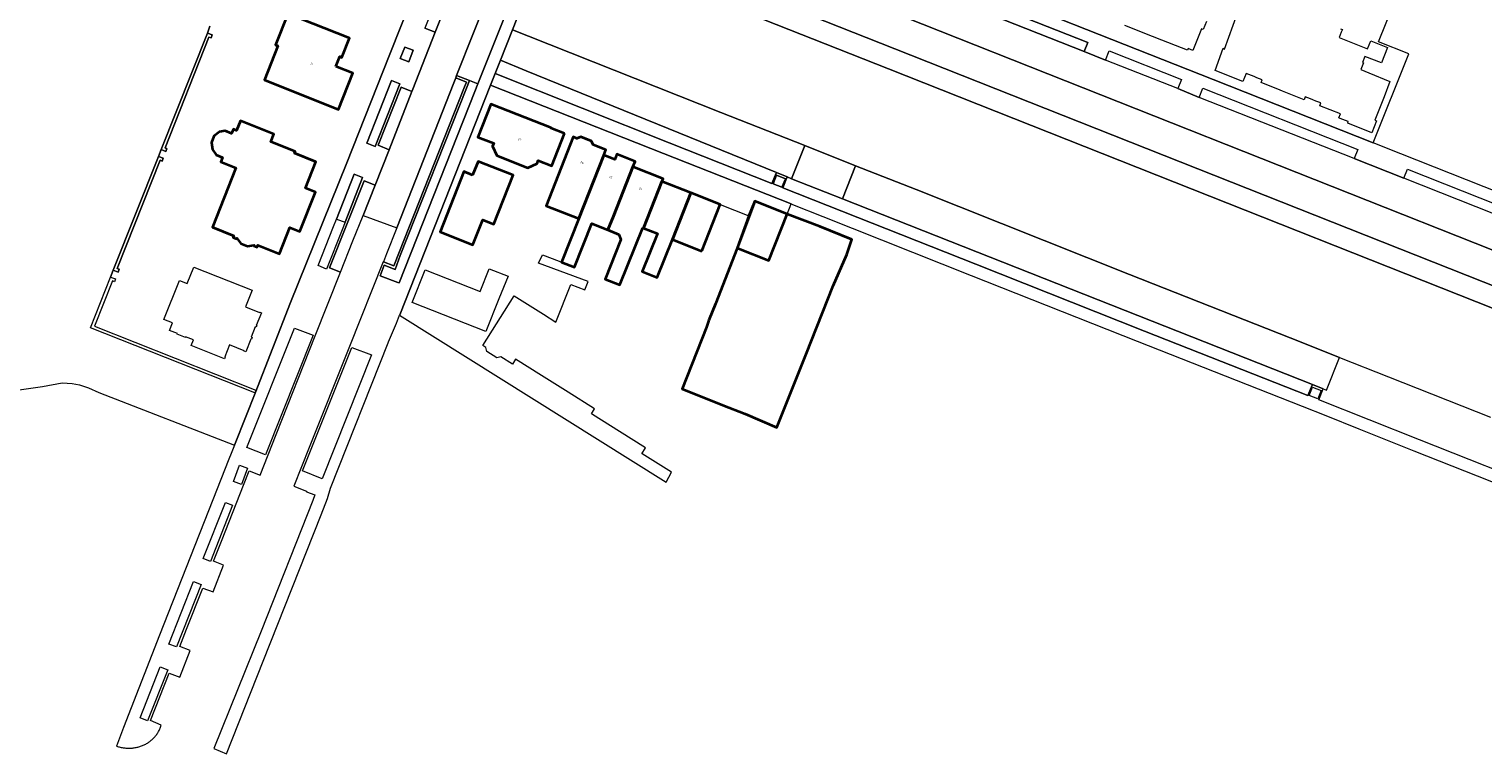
# Model space of a CAD drawing. Header units: metres. Extents: x 131489 to 134032, y 502353 to 503606.
# Tile 75 of 90: x 133379 to 133626, y 502698 to 502821. Entities that reach past the tile are written whole.
import ezdxf
from ezdxf.enums import TextEntityAlignment as Align

# ---------------------------------------------------------------- set-up
doc = ezdxf.new("R2010")
doc.units = ezdxf.units.M
for name, color, linetype, lineweight in [('B-WE-IE-TERREINAFSCHEIDING_KUNSTMATIG_MUUR-GV', 90, 'Continuous', 18), ('B-WE-OG-BEBOUWING-GV', 7, 'Continuous', 35), ('B-WE-OG-BEBOUWING-T18', 1, 'Continuous', 18), ('B-WE-OG-TERREIN_CULTUURSCHEIDING-GV', 7, 'Continuous', 18), ('B-WE-OG-TERREIN_ERF-GV', 7, 'Continuous', 18), ('B-WE-VH-VERHARDING_ASFALT-GV', 252, 'Continuous', 18), ('B-WE-VH-VERHARDING_BETONSTRAATSTEEN-GV', 252, 'Continuous', 18), ('B-WE-VH-VERHARDING_STRAATBAKSTEEN-GV', 252, 'Continuous', 18), ('B-WE-VH-VERHARDING_TEGEL-GV', 252, 'Continuous', 18)]:
    doc.layers.add(name, color=color, linetype=linetype, lineweight=lineweight)
doc.styles.add('NLCS-ISO-M200-T18', font='NLCS-ISO.ttf', dxfattribs={"height": 0.36})

msp = doc.modelspace()

# ---------------------------------------------------------------- linework, layer by layer
at = {"layer": 'B-WE-IE-TERREINAFSCHEIDING_KUNSTMATIG_MUUR-GV', "flags": 128}
for points in [[(133401.152, 502800.495), (133401.941, 502800.162), (133402.141, 502800.624), (133401.821, 502800.784), (133409.264, 502819.598), (133409.621, 502819.456), (133409.807, 502819.944), (133409.007, 502820.237)], [(133400.692, 502799.33), (133393.024, 502779.99), (133393.849, 502779.663), (133394.049, 502780.161), (133393.709, 502780.293), (133400.973, 502798.671), (133401.311, 502798.536), (133401.518, 502798.996)]]:
    msp.add_lwpolyline(points, close=True, dxfattribs=at)
at = {"layer": 'B-WE-OG-BEBOUWING-GV', "flags": 128}
for points in [[(133430.835, 502814.613), (133431.492, 502816.267), (133431.864, 502816.119), (133433.16, 502819.381), (133422.659, 502823.554), (133420.569, 502818.295), (133420.996, 502818.125), (133418.68, 502812.298), (133431.272, 502807.294), (133433.725, 502813.464)], [(133469.682, 502803.205), (133467.355, 502804.119), (133467.373, 502804.165), (133457.125, 502808.19), (133454.932, 502802.605), (133457.631, 502801.545), (133457.444, 502801.07), (133458.137, 502799.482), (133463.401, 502797.404), (133464.989, 502798.096), (133465.194, 502798.618), (133467.521, 502797.704)], [(133416.915, 502784.147), (133417.473, 502783.926), (133417.591, 502784.224), (133421.235, 502782.779), (133423.011, 502787.26), (133424.722, 502786.582), (133427.36, 502793.238), (133425.649, 502793.916), (133427.433, 502798.415), (133423.779, 502799.864), (133423.894, 502800.152), (133419.757, 502801.792), (133420.273, 502803.093), (133414.611, 502805.337), (133413.977, 502803.738), (133413.42, 502803.959), (133413.125, 502803.216), (133412.02, 502803.654), (133411.056, 502803.491), (133410.119, 502802.78), (133409.688, 502801.681), (133409.855, 502800.516), (133410.505, 502799.564), (133411.574, 502799.14), (133411.272, 502798.378), (133413.856, 502797.354), (133409.865, 502787.286), (133413.5, 502785.845), (133413.382, 502785.548), (133413.94, 502785.326), (133413.981, 502785.429), (133414.682, 502784.538), (133415.834, 502784.081), (133416.956, 502784.249)], [(133476.334, 502799.508), (133476.695, 502800.42), (133474.529, 502801.277), (133474.248, 502801.926), (133472.407, 502802.655), (133471.758, 502802.375), (133471.144, 502802.618), (133466.524, 502790.951), (133472.077, 502788.758)], [(133481.28, 502797.55), (133481.641, 502798.461), (133478.554, 502799.683), (133478.194, 502798.772), (133476.334, 502799.508), (133472.077, 502788.758), (133469.152, 502781.37), (133471.336, 502780.514), (133474.288, 502787.901), (133477.006, 502786.824), (133477.967, 502789.182)], [(133454.049, 502796.157), (133452.58, 502796.739), (133448.52, 502786.483), (133454.089, 502784.279), (133455.783, 502788.556), (133457.642, 502787.819), (133460.929, 502796.122), (133454.969, 502798.482)], [(133482.932, 502787.216), (133483.071, 502787.161), (133486.201, 502795.064), (133486.385, 502795.529), (133481.28, 502797.55), (133477.967, 502789.182), (133477.006, 502786.824), (133478.903, 502786.034), (133479.247, 502785.208), (133476.573, 502778.459), (133479.035, 502777.518)], [(133491.125, 502793.114), (133486.201, 502795.064), (133483.071, 502787.161), (133485.438, 502786.224), (133482.857, 502779.762), (133485.419, 502778.758), (133487.995, 502785.211)], [(133492.971, 502783.241), (133496.1, 502791.144), (133491.125, 502793.114), (133487.995, 502785.211)], [(133515.308, 502777.319), (133517.598, 502782.663), (133518.456, 502785.227), (133513.009, 502787.39), (133507.492, 502789.537), (133501.978, 502791.72), (133498.966, 502783.763), (133495.288, 502774.31), (133494.173, 502771.518), (133493.76, 502770.335), (133489.649, 502759.868), (133496.534, 502757.095), (133500.312, 502755.577), (133505.737, 502753.261), (133510.684, 502765.73)], [(133507.492, 502789.537), (133501.978, 502791.72), (133500.984, 502789.21), (133498.966, 502783.763), (133499.202, 502783.677), (133504.362, 502781.634)]]:
    msp.add_lwpolyline(points, close=True, dxfattribs=at)
at = {"layer": 'B-WE-OG-TERREIN_CULTUURSCHEIDING-GV', "flags": 128}
for points in [[(133524.457, 502824.141), (133517.968, 502826.711), (133516.142, 502827.434), (133470.734, 502845.416), (133468.728, 502840.189), (133525.746, 502817.61), (133671.427, 502759.919), (133671.9, 502761.12), (133672.105, 502761.874), (133672.264, 502762.721), (133672.184, 502763.515), (133672.078, 502764.123), (133671.893, 502764.785), (133671.523, 502765.314), (133670.914, 502765.816), (133670.306, 502766.24), (133669.625, 502766.654)], [(133441.764, 502815.944), (133443.192, 502815.389), (133443.972, 502817.34), (133442.544, 502817.895)], [(133441.709, 502811.655), (133440.296, 502812.237), (133436.068, 502801.565), (133437.481, 502800.983)], [(133454.423, 502810.337), (133454.934, 502811.626), (133453.505, 502812.194), (133452.993, 502810.891), (133441.748, 502782.502), (133440.88, 502780.137), (133439.029, 502780.834), (133438.36, 502779.064), (133441.334, 502777.922), (133441.55, 502777.846)], [(133435.373, 502795.723), (133433.94, 502796.295), (133430.931, 502788.676), (133432.381, 502788.145)]]:
    msp.add_lwpolyline(points, close=True, dxfattribs=at)
for points in [[(133670.113, 502756.581), (133524.688, 502814.17), (133467.172, 502836.947), (133460.796, 502820.811), (133463.515, 502819.745), (133496.193, 502806.795), (133510.453, 502801.152), (133519.091, 502797.735), (133529.354, 502793.674), (133565.616, 502779.28), (133592.877, 502768.501), (133601.281, 502765.175), (133609.605, 502761.881), (133626.924, 502755.027)], [(133364.237, 502757.863), (133380.981, 502760.244), (133384.33, 502760.877), (133386.041, 502760.765), (133387.269, 502760.505), (133388.795, 502760.021), (133390.581, 502759.24), (133413.625, 502750.305), (133415.585, 502755.245), (133417.106, 502759.128), (133417.061, 502759.146), (133389.139, 502770.201), (133392.565, 502778.838), (133393.024, 502779.99), (133400.692, 502799.33), (133401.152, 502800.495), (133409.007, 502820.237), (133409.449, 502821.443)]]:
    msp.add_lwpolyline(points, dxfattribs=at)
at = {"layer": 'B-WE-OG-TERREIN_ERF-GV', "flags": 128}
for points in [[(133409.449, 502821.443), (133409.007, 502820.237), (133409.807, 502819.944), (133409.621, 502819.456), (133409.264, 502819.598), (133401.821, 502800.784), (133402.141, 502800.624), (133401.941, 502800.162), (133401.152, 502800.495), (133400.692, 502799.33), (133401.518, 502798.996), (133401.311, 502798.536), (133400.973, 502798.671), (133393.709, 502780.293), (133394.049, 502780.161), (133393.849, 502779.663), (133393.024, 502779.99), (133392.565, 502778.838), (133393.406, 502778.519), (133393.236, 502778.029), (133392.867, 502778.164), (133389.834, 502770.494), (133417.253, 502759.635), (133417.061, 502759.146), (133417.106, 502759.128), (133423.139, 502774.523), (133432.662, 502798.232), (133439.851, 502816.427), (133446.26, 502832.52)], [(133532.218, 502831.228), (133579.821, 502812.389), (133607.012, 502801.62), (133613.049, 502816.75), (133607.919, 502818.776), (133611.797, 502828.537)], [(133578.664, 502822.21), (133578.134, 502820.877), (133577.825, 502820.989), (133576.373, 502817.332), (133575.561, 502817.659), (133575.437, 502817.351), (133570.109, 502819.458), (133569.708, 502819.616), (133569.497, 502819.7), (133564.812, 502821.552)], [(133601.467, 502820.997), (133601.76, 502820.88), (133601.575, 502820.421), (133601.21, 502819.511), (133606.042, 502817.594), (133606.58, 502818.946), (133609.424, 502817.815), (133608.425, 502815.212), (133605.568, 502816.308), (133605.167, 502815.264), (133605.34, 502815.198), (133604.883, 502814.095), (133606.244, 502813.531), (133609.853, 502812.035), (133608.855, 502809.443), (133608.871, 502809.433), (133607.299, 502805.457), (133607.579, 502805.356), (133606.77, 502803.32), (133602.664, 502804.941), (133602.773, 502805.224), (133601.378, 502805.779), (133601.186, 502805.855), (133601.444, 502806.528), (133597.914, 502807.913), (133598.102, 502808.391), (133597.273, 502808.714), (133596.773, 502808.907), (133596.352, 502809.071), (133595.445, 502809.423), (133595.248, 502808.932), (133591.604, 502810.418), (133591.213, 502810.578), (133587.948, 502811.871), (133588.128, 502812.32), (133587.236, 502812.68), (133586.772, 502812.868), (133586.309, 502813.055), (133585.419, 502813.414), (133584.85, 502812.031), (133580.137, 502813.89), (133581.5, 502817.686), (133581.763, 502817.557), (133583.944, 502823.641)]]:
    msp.add_lwpolyline(points, dxfattribs=at)
for points in [[(133430.835, 502814.613), (133433.725, 502813.464), (133431.272, 502807.294), (133418.68, 502812.298), (133420.996, 502818.125), (133420.569, 502818.295), (133422.659, 502823.554), (133433.16, 502819.381), (133431.864, 502816.119), (133431.492, 502816.267)], [(133470.299, 502759.263), (133465.724, 502762.131), (133461.332, 502764.884), (133460.801, 502764.037), (133458.835, 502765.27), (133458.146, 502765.113), (133456.469, 502766.165), (133456.311, 502766.854), (133455.763, 502767.198), (133461.103, 502775.653), (133466.107, 502772.512), (133468.21, 502771.192), (133470.744, 502777.582), (133473.081, 502776.669), (133473.685, 502778.102), (133465.212, 502781.201), (133465.938, 502782.609), (133468.775, 502781.517), (133469.152, 502781.37), (133472.077, 502788.758), (133466.524, 502790.951), (133471.144, 502802.618), (133471.758, 502802.375), (133472.407, 502802.655), (133474.248, 502801.926), (133474.529, 502801.277), (133476.695, 502800.42), (133476.334, 502799.508), (133478.194, 502798.772), (133478.554, 502799.683), (133481.641, 502798.461), (133481.28, 502797.55), (133486.385, 502795.529), (133486.201, 502795.064), (133491.125, 502793.114), (133496.1, 502791.144), (133500.984, 502789.21), (133501.978, 502791.72), (133507.492, 502789.537), (133508.134, 502791.244), (133486.482, 502799.827), (133457.092, 502811.437), (133441.679, 502772.432), (133441.645, 502772.345), (133486.919, 502743.996), (133487.818, 502745.671), (133482.864, 502748.781), (133482.796, 502748.824), (133483.434, 502749.84), (133479.012, 502752.616), (133474.395, 502755.514), (133474.219, 502755.625), (133474.751, 502756.472)], [(133467.521, 502797.704), (133465.194, 502798.618), (133464.989, 502798.096), (133463.401, 502797.404), (133458.137, 502799.482), (133457.444, 502801.07), (133457.631, 502801.545), (133454.932, 502802.605), (133457.125, 502808.19), (133467.373, 502804.165), (133467.355, 502804.119), (133469.682, 502803.205)], [(133416.915, 502784.147), (133416.956, 502784.249), (133415.834, 502784.081), (133414.682, 502784.538), (133413.981, 502785.429), (133413.94, 502785.326), (133413.382, 502785.548), (133413.5, 502785.845), (133409.865, 502787.286), (133413.856, 502797.354), (133411.272, 502798.378), (133411.574, 502799.14), (133410.505, 502799.564), (133409.855, 502800.516), (133409.688, 502801.681), (133410.119, 502802.78), (133411.056, 502803.491), (133412.02, 502803.654), (133413.125, 502803.216), (133413.42, 502803.959), (133413.977, 502803.738), (133414.611, 502805.337), (133420.273, 502803.093), (133419.757, 502801.792), (133423.894, 502800.152), (133423.779, 502799.864), (133427.433, 502798.415), (133425.649, 502793.916), (133427.36, 502793.238), (133424.722, 502786.582), (133423.011, 502787.26), (133421.235, 502782.779), (133417.591, 502784.224), (133417.473, 502783.926)], [(133454.089, 502784.279), (133448.52, 502786.483), (133452.58, 502796.739), (133454.049, 502796.157), (133454.969, 502798.482), (133460.929, 502796.122), (133457.642, 502787.819), (133455.783, 502788.556)], [(133416.493, 502768.259), (133416.391, 502768.3), (133415.532, 502766.145), (133415.244, 502766.26), (133415.266, 502766.315), (133412.777, 502767.307), (133411.97, 502765.282), (133412.025, 502765.26), (133411.907, 502764.963), (133406.25, 502767.217), (133406.623, 502768.155), (133405.314, 502768.677), (133405.269, 502768.566), (133403.876, 502769.121), (133403.92, 502769.232), (133402.554, 502769.777), (133403.062, 502771.049), (133401.612, 502771.627), (133404.255, 502778.26), (133405.584, 502777.73), (133406.694, 502780.517), (133416.588, 502776.575), (133415.477, 502773.788), (133417.865, 502772.837), (133417.887, 502772.893), (133418.175, 502772.778), (133417.316, 502770.623), (133417.418, 502770.582), (133417.304, 502770.294), (133417.127, 502770.364), (133416.431, 502768.618), (133416.608, 502768.547)], [(133456.311, 502769.557), (133443.802, 502774.514), (133445.991, 502780.076), (133455.338, 502776.381), (133456.873, 502780.252), (133460.066, 502778.986), (133458.526, 502775.121)]]:
    msp.add_lwpolyline(points, close=True, dxfattribs=at)
at = {"layer": 'B-WE-VH-VERHARDING_ASFALT-GV', "flags": 128}
msp.add_lwpolyline([(133671.427, 502759.919), (133525.746, 502817.61), (133468.728, 502840.189), (133466.88, 502840.921), (133462.976, 502842.467), (133457.372, 502844.686), (133453.694, 502846.143), (133451.852, 502846.872), (133419.791, 502859.569), (133398.218, 502868.112), (133396.215, 502865.046), (133416.652, 502856.953), (133450.412, 502843.584), (133452.397, 502842.798), (133455.953, 502841.389), (133461.649, 502839.134), (133465.265, 502837.702), (133467.172, 502836.947), (133524.688, 502814.17), (133670.113, 502756.581)], dxfattribs=at)
msp.add_lwpolyline([(133450.853, 502811.836), (133451.191, 502812.69), (133451.335, 502813.056), (133457.095, 502827.619), (133461.649, 502839.134), (133455.953, 502841.389), (133454.985, 502838.925), (133450.183, 502826.712), (133450.014, 502826.284), (133447.703, 502820.407), (133443.907, 502810.75), (133443.744, 502810.335), (133439.862, 502800.463), (133437.5, 502794.456), (133435.45, 502789.296), (133441.174, 502787.179)], close=True, dxfattribs=at)
at = {"layer": 'B-WE-VH-VERHARDING_BETONSTRAATSTEEN-GV', "flags": 128}
for points in [[(133460.687, 502826.148), (133454.934, 502811.626), (133454.423, 502810.337), (133441.55, 502777.846), (133441.334, 502777.922), (133438.36, 502779.064), (133439.029, 502780.834), (133440.88, 502780.137), (133441.748, 502782.502), (133452.993, 502810.891), (133453.505, 502812.194), (133451.335, 502813.056), (133451.191, 502812.69), (133452.988, 502811.952), (133452.674, 502811.157), (133440.679, 502780.76), (133438.915, 502781.424), (133438.886, 502781.435), (133433.134, 502767.052), (133426.275, 502749.854), (133423.665, 502743.31), (133425.854, 502742.456), (133425.824, 502742.374), (133427.274, 502741.849), (133426.894, 502740.888), (133418.112, 502718.707), (133410.125, 502698.737), (133412.257, 502697.84), (133418.48, 502713.566), (133428.312, 502738.423), (133429.414, 502741.21), (133429.91, 502742.997), (133439.719, 502767.664), (133439.789, 502767.839), (133441.117, 502771.011), (133441.645, 502772.345), (133441.679, 502772.432), (133457.092, 502811.437), (133457.864, 502813.39), (133458.759, 502815.655), (133460.796, 502820.811), (133467.172, 502836.947)], [(133446.26, 502832.52), (133439.851, 502816.427), (133432.662, 502798.232), (133423.139, 502774.523), (133417.106, 502759.128), (133415.585, 502755.245), (133413.625, 502750.305), (133413.046, 502748.847), (133412.661, 502747.876), (133409.922, 502740.973), (133400.865, 502717.993), (133394.774, 502702.3), (133393.557, 502699.166), (133393.593, 502699.154), (133393.744, 502699.104), (133393.897, 502699.058), (133394.051, 502699.016), (133394.206, 502698.978), (133394.362, 502698.944), (133394.518, 502698.914), (133394.675, 502698.888), (133394.833, 502698.865), (133394.992, 502698.847), (133395.151, 502698.833), (133395.31, 502698.822), (133395.469, 502698.816), (133395.628, 502698.813), (133395.788, 502698.815), (133395.947, 502698.821), (133396.106, 502698.83), (133396.265, 502698.844), (133396.424, 502698.861), (133396.582, 502698.883), (133396.739, 502698.908), (133396.896, 502698.938), (133397.052, 502698.971), (133397.207, 502699.008), (133397.361, 502699.049), (133397.514, 502699.094), (133397.666, 502699.143), (133397.817, 502699.196), (133397.966, 502699.252), (133398.113, 502699.312), (133398.26, 502699.376), (133398.404, 502699.443), (133398.547, 502699.514), (133398.688, 502699.589), (133398.827, 502699.667), (133398.881, 502699.702), (133399.006, 502699.787), (133399.128, 502699.875), (133399.249, 502699.966), (133399.367, 502700.061), (133399.482, 502700.158), (133399.595, 502700.259), (133399.705, 502700.363), (133399.812, 502700.469), (133399.917, 502700.578), (133400.018, 502700.69), (133400.117, 502700.805), (133400.212, 502700.922), (133400.304, 502701.042), (133400.394, 502701.164), (133400.479, 502701.288), (133400.562, 502701.415), (133400.641, 502701.544), (133400.717, 502701.674), (133400.789, 502701.807), (133400.858, 502701.942), (133400.923, 502702.078), (133400.984, 502702.216), (133401.042, 502702.356), (133401.181, 502702.746), (133399.344, 502703.511), (133402.514, 502711.529), (133404.327, 502710.852), (133406.095, 502715.406), (133404.311, 502716.073), (133405.472, 502719.008), (133408.237, 502726.016), (133409.962, 502725.368), (133411.725, 502729.91), (133410.029, 502730.556), (133411.492, 502734.265), (133415.134, 502743.499), (133416.094, 502745.928), (133417.963, 502745.166), (133420.695, 502752.064), (133427.333, 502768.822), (133431.61, 502779.634), (133429.77, 502780.409), (133435.629, 502795.184), (133437.5, 502794.456), (133439.862, 502800.463), (133437.995, 502801.201), (133441.929, 502811.091), (133443.744, 502810.335), (133443.907, 502810.75), (133447.703, 502820.407), (133445.912, 502821.101)]]:
    msp.add_lwpolyline(points, dxfattribs=at)
for points in [[(133450.014, 502826.284), (133448.257, 502826.995), (133445.912, 502821.101), (133447.703, 502820.407)], [(133441.764, 502815.944), (133442.544, 502817.895), (133443.972, 502817.34), (133443.192, 502815.389)], [(133436.068, 502801.565), (133440.296, 502812.237), (133441.709, 502811.655), (133437.481, 502800.983)], [(133452.674, 502811.157), (133452.988, 502811.952), (133451.191, 502812.69), (133450.853, 502811.836), (133441.174, 502787.179), (133439.452, 502782.791), (133438.915, 502781.424), (133440.679, 502780.76)], [(133443.744, 502810.335), (133441.929, 502811.091), (133437.995, 502801.201), (133439.862, 502800.463)], [(133427.809, 502780.769), (133430.429, 502787.405), (133430.931, 502788.676), (133433.94, 502796.295), (133435.373, 502795.723), (133432.381, 502788.145), (133431.87, 502786.852), (133429.242, 502780.196)], [(133435.45, 502789.296), (133437.5, 502794.456), (133435.629, 502795.184), (133429.77, 502780.409), (133431.61, 502779.634), (133433.734, 502784.978)], [(133426.984, 502768.934), (133418.889, 502748.659), (133415.707, 502749.894), (133423.802, 502770.169)], [(133428.472, 502744.554), (133425.152, 502745.909), (133433.53, 502766.879), (133436.855, 502765.613)], [(133415.846, 502746.366), (133414.803, 502743.615), (133413.438, 502744.128), (133414.482, 502746.878)], [(133413.297, 502740.078), (133409.534, 502730.542), (133408.295, 502731.031), (133412.058, 502740.567)], [(133407.948, 502726.616), (133403.761, 502716.004), (133402.482, 502716.509), (133406.669, 502727.121)], [(133402.283, 502712.142), (133398.854, 502703.453), (133397.584, 502703.954), (133401.013, 502712.643)]]:
    msp.add_lwpolyline(points, close=True, dxfattribs=at)
at = {"layer": 'B-WE-VH-VERHARDING_STRAATBAKSTEEN-GV', "flags": 128}
for points in [[(133603.767, 502798.964), (133577.468, 502809.351), (133573.813, 502810.826), (133561.556, 502815.68), (133557.94, 502817.111), (133526.578, 502829.531), (133524.457, 502824.141), (133669.625, 502766.654), (133670.306, 502766.24), (133670.914, 502765.816), (133671.523, 502765.314), (133671.893, 502764.785), (133672.078, 502764.123), (133672.184, 502763.515), (133672.264, 502762.721), (133672.105, 502761.874), (133671.9, 502761.12), (133671.427, 502759.919), (133674.274, 502758.792), (133678.428, 502769.397), (133676.06, 502770.335), (133667.651, 502773.665), (133612.23, 502795.612)], [(133527.176, 502831.085), (133526.578, 502829.531), (133557.94, 502817.111), (133558.52, 502818.673)], [(133460.687, 502826.148), (133457.095, 502827.619), (133451.335, 502813.056), (133453.505, 502812.194), (133454.934, 502811.626)], [(133463.515, 502819.745), (133460.796, 502820.811), (133458.759, 502815.655), (133463.144, 502813.866), (133505.633, 502796.583), (133507.463, 502795.828), (133508.227, 502795.526), (133510.453, 502801.152), (133496.193, 502806.795)], [(133463.144, 502813.866), (133458.759, 502815.655), (133457.864, 502813.39), (133487.429, 502801.622), (133504.883, 502794.715), (133505.633, 502796.583)], [(133516.866, 502792.112), (133519.091, 502797.735), (133510.453, 502801.152), (133508.227, 502795.526)], [(133598.506, 502759.862), (133599.087, 502759.632), (133601.281, 502765.175), (133592.877, 502768.501), (133565.616, 502779.28), (133529.354, 502793.674), (133519.091, 502797.735), (133516.866, 502792.112), (133596.67, 502760.578)], [(133506.584, 502794.079), (133505.101, 502794.669), (133505.687, 502796.124), (133507.17, 502795.534)], [(133506.584, 502794.079), (133507.17, 502795.534), (133505.687, 502796.124), (133505.101, 502794.669)], [(133508.227, 502795.526), (133507.463, 502795.828), (133506.744, 502794), (133539.507, 502781.005), (133568.177, 502769.65), (133595.914, 502758.702), (133596.67, 502760.578), (133516.866, 502792.112)], [(133596.691, 502760.149), (133598.185, 502759.571), (133597.595, 502758.123), (133596.101, 502758.701)]]:
    msp.add_lwpolyline(points, close=True, dxfattribs=at)
msp.add_lwpolyline([(133637.444, 502742.221), (133614.889, 502751.159), (133597.759, 502757.981), (133598.506, 502759.862), (133596.67, 502760.578), (133595.914, 502758.702), (133568.177, 502769.65), (133539.507, 502781.005), (133506.744, 502794), (133507.463, 502795.828), (133505.633, 502796.583), (133504.883, 502794.715), (133487.429, 502801.622), (133457.864, 502813.39), (133457.092, 502811.437), (133486.482, 502799.827), (133508.134, 502791.244), (133508.351, 502791.158), (133513.541, 502789.101), (133538.736, 502779.115), (133566.928, 502767.941), (133594.96, 502756.88), (133598.954, 502755.291), (133604.544, 502753.068), (133613.905, 502749.344), (133637.848, 502739.868)], dxfattribs=at)
at = {"layer": 'B-WE-VH-VERHARDING_TEGEL-GV', "flags": 128}
for points in [[(133527.176, 502831.085), (133558.52, 502818.673), (133557.94, 502817.111), (133561.556, 502815.68), (133562.156, 502817.233), (133574.428, 502812.373), (133573.813, 502810.826), (133577.468, 502809.351), (133578.083, 502810.926), (133604.378, 502800.513), (133603.767, 502798.964), (133612.23, 502795.612), (133612.83, 502797.166), (133668.275, 502775.21)], [(133665.288, 502778.537), (133611.688, 502799.747), (133607.012, 502801.62), (133579.821, 502812.389), (133532.218, 502831.228)]]:
    msp.add_lwpolyline(points, dxfattribs=at)

# ---------------------------------------------------------------- texts
at = {"layer": 'B-WE-OG-BEBOUWING-T18', "style": 'NLCS-ISO-M200-T18'}
for s, rotation, p in [('11', 338.3, (133426.699, 502815.036)), ('27', 338.6, (133462.026, 502802.188)), ('26', 338.4, (133472.632, 502798.264)), ('25', 338.3, (133477.537, 502795.785)), ('24', 338.4, (133482.593, 502793.836))]:
    msp.add_text(s, height=0.36, rotation=rotation, dxfattribs=at).set_placement(p, align=Align.MIDDLE)

doc.saveas('drawing.dxf')
